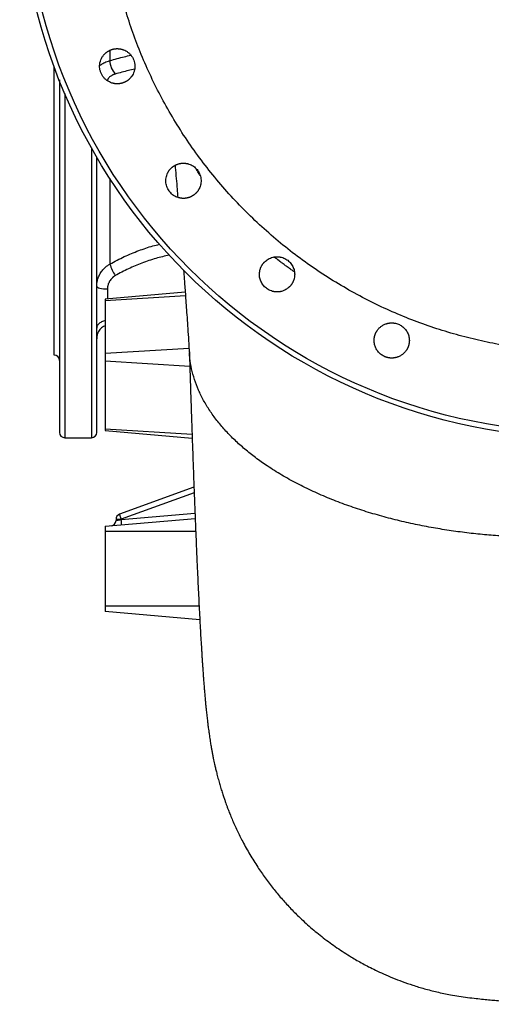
# Model space of a CAD drawing. Header units: inches. Extents: x -21 to 102, y -42 to 31.
# Tile 1 of 15: x -21 to -3, y -42 to -5. Entities that reach past the tile are written whole.
import ezdxf

# ---------------------------------------------------------------- set-up
doc = ezdxf.new("R2010")
doc.units = ezdxf.units.IN
doc.header["$MEASUREMENT"] = 0

msp = doc.modelspace()

# ---------------------------------------------------------------- linework, layer by layer
at = {"color": 8, "linetype": 'Continuous', "lineweight": 25}
for p, q in [((-17.549, -6.572), (-17.549, -6.949)), ((-19.213, -8.161), (-19.213, -20.866)), ((-18.228, -10.171), (-18.228, -20.866)), ((-17.549, -11.303), (-17.549, -14.459)), ((-17.638, -15.375), (-17.638, -15.748)), ((-14.761, -15.63), (-17.717, -15.812)), ((-14.628, -17.57), (-17.717, -17.761)), ((-14.603, -18.232), (-17.717, -18.04)), ((-14.519, -20.743), (-17.717, -20.545)), ((-14.441, -22.899), (-17.129, -23.878)), ((-17.129, -23.885), (-14.412, -23.647)), ((-14.384, -24.331), (-17.717, -24.331)), ((-14.259, -27.087), (-17.717, -27.087))]:
    msp.add_line(p, q, dxfattribs=at)
at = {"color": 7, "linetype": 'Continuous', "lineweight": 25}
for p, q in [((-19.606, -17.815), (-19.606, -7.164)), ((-14.771, -15.497), (-17.717, -15.755)), ((-17.717, -15.755), (-17.717, -20.603)), ((-17.717, -20.603), (-14.514, -20.883)), ((-19.213, -20.866), (-18.228, -20.866)), ((-14.449, -22.694), (-17.193, -23.693)), ((-17.717, -24.134), (-14.404, -23.844)), ((-17.323, -23.878), (-17.323, -23.919)), ((-17.323, -23.878), (-17.129, -23.878)), ((-17.129, -23.885), (-17.129, -23.878)), ((-17.717, -24.134), (-17.717, -27.283)), ((-14.233, -27.588), (-17.717, -27.283))]:
    msp.add_line(p, q, dxfattribs=at)
at = {"color": 8, "linetype": 'Continuous', "lineweight": 25, "flags": 128}
msp.add_lwpolyline([(-18.026, -15.29), (-18.024, -15.292), (-18.002, -15.312), (-17.965, -15.329), (-17.916, -15.345), (-17.857, -15.357), (-17.788, -15.367), (-17.715, -15.373), (-17.638, -15.375)], dxfattribs=at)
at = {"color": 7, "linetype": 'Continuous', "lineweight": 25}
for radius in [20.874, 20.681]:
    msp.add_circle((0, 0), radius, dxfattribs=at)
for centre, radius, start, end in [((-16.817, -6.941), 0.732, 180.6022, 223.4514), ((-16.081, -14.024), 1.531, 196.4808, 214.1216), ((-19.606, -18.012), 0.197, 0, 90), ((-19.213, -20.669), 0.197, 180, 270), ((-18.228, -20.669), 0.197, 270, 0), ((-17.52, -23.919), 0.197, 275, 0), ((-17.126, -23.878), 0.197, 110, 180), ((-19.942, -24.18), 2.828, 2.0105, 5.9944)]:
    msp.add_arc(centre, radius, start, end, dxfattribs=at)
for points, knots in [([(0, -17.717), (-0.028, -17.716), (-0.084, -17.716), (-0.168, -17.716), (-0.252, -17.715), (-0.336, -17.713), (-0.42, -17.712), (-0.503, -17.709), (-0.587, -17.707), (-0.671, -17.704), (-0.755, -17.701), (-0.839, -17.697), (-0.922, -17.693), (-1.006, -17.688), (-1.09, -17.683), (-1.174, -17.678), (-1.257, -17.672), (-1.341, -17.666), (-1.425, -17.659), (-1.508, -17.652), (-1.701, -17.635), (-2.002, -17.605), (-2.411, -17.553), (-2.818, -17.493), (-3.367, -17.398), (-4.056, -17.253), (-4.884, -17.037), (-5.707, -16.78), (-6.53, -16.477), (-7.342, -16.132), (-8.145, -15.742), (-8.931, -15.309), (-9.702, -14.833), (-10.449, -14.317), (-11.173, -13.759), (-11.868, -13.164), (-12.533, -12.533), (-13.164, -11.868), (-13.759, -11.173), (-14.317, -10.449), (-14.833, -9.702), (-15.309, -8.931), (-15.742, -8.145), (-16.132, -7.342), (-16.477, -6.53), (-16.78, -5.707), (-17.037, -4.884), (-17.253, -4.056), (-17.426, -3.233), (-17.558, -2.411), (-17.68, -1.338), (-17.74, 0), (-17.68, 1.338), (-17.558, 2.411), (-17.426, 3.233), (-17.253, 4.055), (-17.037, 4.884), (-16.78, 5.707), (-16.477, 6.53), (-16.132, 7.342), (-15.742, 8.145), (-15.309, 8.931), (-14.833, 9.702), (-14.317, 10.449), (-13.759, 11.173), (-13.164, 11.868), (-12.533, 12.533), (-11.868, 13.164), (-11.173, 13.759), (-10.449, 14.317), (-9.702, 14.833), (-8.931, 15.309), (-8.145, 15.742), (-7.342, 16.132), (-6.53, 16.477), (-5.707, 16.78), (-4.884, 17.037), (-4.056, 17.253), (-3.367, 17.398), (-2.818, 17.493), (-2.411, 17.553), (-2.002, 17.605), (-1.676, 17.638), (-1.433, 17.659), (-1.274, 17.671), (-1.115, 17.682), (-0.956, 17.691), (-0.797, 17.699), (-0.638, 17.705), (-0.478, 17.71), (-0.319, 17.714), (-0.159, 17.716), (-0.053, 17.716), (0, 17.717)], [0, 0, 0, 0, 0.001508, 0.003016, 0.004524, 0.006032, 0.007539, 0.009047, 0.010554, 0.012061, 0.013568, 0.015075, 0.016582, 0.018089, 0.019596, 0.021104, 0.022611, 0.024119, 0.025627, 0.027135, 0.028643, 0.036047, 0.043447, 0.050847, 0.058251, 0.073493, 0.088736, 0.104366, 0.119996, 0.13595, 0.151904, 0.16811, 0.184316, 0.200694, 0.217073, 0.233539, 0.250006, 0.266472, 0.282938, 0.299317, 0.315696, 0.331901, 0.348108, 0.364061, 0.380016, 0.395645, 0.411276, 0.426518, 0.441761, 0.456563, 0.471366, 0.5, 0.528634, 0.543436, 0.558239, 0.573481, 0.588724, 0.604354, 0.619984, 0.635938, 0.651892, 0.668098, 0.684304, 0.700683, 0.717062, 0.733528, 0.749994, 0.76646, 0.782927, 0.799305, 0.815684, 0.83189, 0.848096, 0.86405, 0.880004, 0.895634, 0.911264, 0.926506, 0.941749, 0.949153, 0.956553, 0.963953, 0.971357, 0.974222, 0.977087, 0.979951, 0.982815, 0.985678, 0.988542, 0.991405, 0.994269, 0.997134, 1, 1, 1, 1]), ([(-17.602, -6.594), (-17.597, -6.591), (-17.588, -6.586), (-17.574, -6.579), (-17.56, -6.571), (-17.545, -6.565), (-17.531, -6.558), (-17.516, -6.552), (-17.502, -6.547), (-17.487, -6.541), (-17.471, -6.537), (-17.452, -6.531), (-17.427, -6.524), (-17.397, -6.518), (-17.368, -6.513), (-17.338, -6.509), (-17.307, -6.507), (-17.287, -6.507), (-17.277, -6.507)], [0, 0, 0, 0, 0.046994, 0.093845, 0.140581, 0.18723, 0.233821, 0.280381, 0.326939, 0.373523, 0.420159, 0.466876, 0.55633, 0.645285, 0.733935, 0.822475, 0.9111, 1, 1, 1, 1]), ([(-17.277, -6.507), (-17.272, -6.507), (-17.261, -6.507), (-17.246, -6.508), (-17.23, -6.509), (-17.214, -6.51), (-17.198, -6.512), (-17.183, -6.514), (-17.167, -6.516), (-17.152, -6.519), (-17.137, -6.522), (-17.122, -6.526), (-17.106, -6.53), (-17.091, -6.534), (-17.076, -6.539), (-17.061, -6.544), (-17.02, -6.559), (-16.955, -6.589), (-16.871, -6.646), (-16.796, -6.716), (-16.732, -6.798), (-16.683, -6.888), (-16.648, -6.984), (-16.629, -7.086), (-16.626, -7.192), (-16.64, -7.3), (-16.672, -7.4), (-16.716, -7.489), (-16.758, -7.548), (-16.791, -7.587), (-16.811, -7.609), (-16.832, -7.63), (-16.854, -7.65), (-16.877, -7.669), (-16.902, -7.687), (-16.926, -7.704), (-16.944, -7.714), (-16.952, -7.719)], [0, 0, 0, 0, 0.0093713, 0.0187017, 0.0279967, 0.0372617, 0.0465023, 0.0557241, 0.0649325, 0.0741332, 0.0833319, 0.0925339, 0.101745, 0.1109706, 0.1202163, 0.1294876, 0.1387897, 0.1974215, 0.2559759, 0.3171189, 0.3782493, 0.4378443, 0.4974457, 0.5586105, 0.6197948, 0.6846529, 0.7496073, 0.8042463, 0.8590514, 0.8767121, 0.8942855, 0.9118088, 0.9293197, 0.9468562, 0.9644564, 0.9821584, 1, 1, 1, 1]), ([(-17.277, -7.806), (-17.283, -7.806), (-17.294, -7.806), (-17.31, -7.805), (-17.327, -7.804), (-17.343, -7.803), (-17.359, -7.801), (-17.376, -7.799), (-17.392, -7.796), (-17.408, -7.793), (-17.424, -7.789), (-17.44, -7.785), (-17.456, -7.781), (-17.5, -7.768), (-17.569, -7.74), (-17.659, -7.686), (-17.741, -7.616), (-17.81, -7.533), (-17.865, -7.44), (-17.903, -7.342), (-17.925, -7.239), (-17.929, -7.133), (-17.917, -7.026), (-17.887, -6.924), (-17.843, -6.832), (-17.8, -6.769), (-17.766, -6.728), (-17.745, -6.705), (-17.723, -6.684), (-17.701, -6.664), (-17.678, -6.644), (-17.653, -6.626), (-17.628, -6.609), (-17.611, -6.599), (-17.602, -6.594)], [0, 0, 0, 0, 0.00974, 0.019453, 0.029147, 0.038828, 0.048501, 0.058173, 0.06785, 0.077538, 0.087244, 0.096974, 0.106733, 0.116529, 0.177093, 0.23775, 0.301755, 0.365786, 0.428173, 0.490565, 0.551676, 0.612791, 0.676841, 0.740847, 0.799033, 0.857095, 0.875177, 0.893118, 0.910957, 0.928733, 0.946487, 0.964256, 0.982081, 1, 1, 1, 1]), ([(-17.348, -7.445), (-17.353, -7.446), (-17.361, -7.449), (-17.374, -7.453), (-17.387, -7.457), (-17.399, -7.462), (-17.411, -7.466), (-17.423, -7.471), (-17.435, -7.476), (-17.446, -7.481), (-17.457, -7.486), (-17.483, -7.499), (-17.52, -7.52), (-17.562, -7.552), (-17.595, -7.587), (-17.615, -7.616), (-17.625, -7.638), (-17.631, -7.653), (-17.635, -7.668), (-17.637, -7.684), (-17.638, -7.694), (-17.638, -7.699)], [0, 0, 0, 0, 0.025045, 0.050024, 0.074956, 0.099856, 0.124741, 0.149629, 0.174535, 0.199477, 0.224472, 0.249535, 0.374637, 0.499827, 0.624926, 0.750108, 0.800209, 0.850114, 0.899957, 0.949875, 1, 1, 1, 1]), ([(-19.409, -7.663), (-19.409, -7.918), (-19.409, -8.48), (-19.409, -9.327), (-19.409, -10.205), (-19.409, -11.058), (-19.409, -11.887), (-19.409, -12.687), (-19.409, -13.458), (-19.409, -14.198), (-19.409, -14.905), (-19.409, -15.578), (-19.409, -16.214), (-19.409, -16.813), (-19.409, -17.373), (-19.409, -17.893), (-19.409, -18.371), (-19.409, -18.806), (-19.409, -19.198), (-19.409, -19.546), (-19.409, -19.848), (-19.409, -20.104), (-19.409, -20.313), (-19.409, -20.476), (-19.409, -20.576), (-19.409, -20.633), (-19.409, -20.661), (-19.409, -20.669), (-19.409, -20.669), (-19.409, -20.669)], [0, 0, 0, 0, 0.033541, 0.07399, 0.11444, 0.154889, 0.195338, 0.235787, 0.276236, 0.316685, 0.357134, 0.397583, 0.438033, 0.478482, 0.518931, 0.55938, 0.599829, 0.640278, 0.680727, 0.721177, 0.761626, 0.802075, 0.842524, 0.882973, 0.923422, 0.948793, 0.974165, 0.996491, 1, 1, 1, 1]), ([(-16.952, -7.719), (-16.957, -7.722), (-16.967, -7.727), (-16.982, -7.735), (-16.996, -7.742), (-17.011, -7.749), (-17.026, -7.756), (-17.042, -7.762), (-17.057, -7.768), (-17.073, -7.773), (-17.088, -7.778), (-17.104, -7.783), (-17.12, -7.787), (-17.137, -7.791), (-17.158, -7.795), (-17.184, -7.8), (-17.215, -7.803), (-17.246, -7.806), (-17.267, -7.806), (-17.277, -7.806)], [0, 0, 0, 0, 0.048724, 0.097319, 0.145816, 0.194246, 0.24264, 0.291031, 0.339449, 0.387928, 0.436498, 0.485192, 0.534042, 0.58308, 0.632337, 0.724141, 0.815877, 0.907759, 1, 1, 1, 1]), ([(-18.031, -20.664), (-18.031, -20.665), (-18.031, -20.671), (-18.031, -20.632), (-18.031, -20.555), (-18.031, -20.456), (-18.031, -20.356), (-18.031, -20.236), (-18.031, -20.097), (-18.031, -19.939), (-18.031, -19.763), (-18.031, -19.568), (-18.031, -19.331), (-18.031, -19.139), (-18.031, -19.008), (-18.031, -18.975), (-18.031, -18.942), (-18.031, -18.913), (-18.031, -18.889), (-18.031, -18.868), (-18.031, -18.843), (-18.031, -18.807), (-18.031, -18.758), (-18.031, -18.696), (-18.031, -18.629), (-18.031, -18.564), (-18.031, -18.507), (-18.031, -18.46), (-18.031, -18.421), (-18.031, -18.385), (-18.031, -18.345), (-18.031, -18.301), (-18.031, -18.181), (-18.031, -17.982), (-18.031, -17.706), (-18.031, -17.479), (-18.031, -17.344), (-18.031, -17.293), (-18.031, -17.277), (-18.031, -17.261), (-18.031, -17.245), (-18.031, -17.229), (-18.031, -17.218), (-18.031, -17.209), (-18.031, -17.194), (-18.031, -17.164), (-18.031, -17.114), (-18.031, -17.046), (-18.031, -16.958), (-18.031, -16.849), (-18.031, -16.72), (-18.031, -16.562), (-18.031, -16.372), (-18.031, -16.147), (-18.031, -15.889), (-18.031, -15.612), (-18.031, -15.316), (-18.031, -15.016), (-18.031, -14.797), (-18.031, -14.672), (-18.031, -14.636), (-18.031, -14.6), (-18.031, -14.564), (-18.031, -14.528), (-18.031, -14.491), (-18.031, -14.24), (-18.031, -13.764), (-18.031, -13.041), (-18.031, -12.29), (-18.031, -11.512), (-18.031, -10.915), (-18.031, -10.571), (-18.031, -10.503)], [0, 0, 0, 0, 0.015502, 0.062717, 0.109931, 0.139442, 0.168953, 0.198464, 0.227975, 0.257486, 0.286997, 0.316508, 0.346019, 0.385218, 0.389069, 0.392919, 0.396769, 0.400619, 0.402914, 0.405083, 0.407941, 0.411489, 0.417292, 0.424321, 0.432187, 0.439062, 0.445016, 0.450049, 0.453949, 0.45703, 0.461213, 0.465885, 0.470556, 0.497097, 0.523639, 0.546995, 0.557272, 0.558618, 0.559964, 0.56131, 0.562655, 0.564001, 0.565347, 0.565465, 0.566398, 0.568994, 0.573134, 0.578818, 0.586047, 0.59482, 0.605138, 0.617, 0.632119, 0.649175, 0.668168, 0.689099, 0.709121, 0.730642, 0.750823, 0.75316, 0.755513, 0.75788, 0.760261, 0.762657, 0.765068, 0.767494, 0.811788, 0.856082, 0.900376, 0.94467, 0.988964, 1, 1, 1, 1]), ([(-15.296, -10.925), (-15.292, -10.921), (-15.284, -10.914), (-15.272, -10.903), (-15.26, -10.892), (-15.248, -10.882), (-15.236, -10.872), (-15.223, -10.862), (-15.21, -10.853), (-15.197, -10.844), (-15.184, -10.835), (-15.17, -10.827), (-15.156, -10.819), (-15.143, -10.811), (-15.128, -10.804), (-15.114, -10.797), (-15.1, -10.79), (-15.08, -10.782), (-15.055, -10.772), (-15.024, -10.762), (-14.994, -10.754), (-14.963, -10.747), (-14.932, -10.741), (-14.9, -10.738), (-14.868, -10.735), (-14.847, -10.735), (-14.836, -10.735)], [0, 0, 0, 0, 0.031793, 0.063427, 0.094921, 0.126293, 0.157562, 0.188748, 0.219871, 0.250948, 0.281999, 0.313045, 0.344102, 0.375192, 0.406331, 0.43754, 0.468837, 0.500239, 0.563524, 0.62627, 0.688629, 0.750755, 0.812801, 0.874923, 0.937273, 1, 1, 1, 1]), ([(-15.145, -10.816), (-15.142, -10.842), (-15.129, -10.998), (-15.103, -11.293), (-15.072, -11.661), (-15.052, -11.896), (-15.044, -11.999)], [0, 0, 0, 0, 0.067697, 0.410322, 0.742272, 1, 1, 1, 1]), ([(-14.836, -10.735), (-14.831, -10.735), (-14.819, -10.735), (-14.803, -10.736), (-14.786, -10.737), (-14.769, -10.738), (-14.752, -10.74), (-14.736, -10.742), (-14.719, -10.745), (-14.703, -10.748), (-14.687, -10.752), (-14.67, -10.756), (-14.654, -10.761), (-14.614, -10.773), (-14.551, -10.798), (-14.47, -10.845), (-14.397, -10.903), (-14.333, -10.971), (-14.279, -11.047), (-14.236, -11.13), (-14.206, -11.219), (-14.188, -11.313), (-14.185, -11.411), (-14.196, -11.506), (-14.219, -11.592), (-14.244, -11.654), (-14.267, -11.697), (-14.282, -11.723), (-14.298, -11.749), (-14.316, -11.774), (-14.335, -11.798), (-14.355, -11.821), (-14.37, -11.836), (-14.377, -11.844)], [0, 0, 0, 0, 0.011069, 0.022097, 0.03309, 0.044057, 0.055004, 0.065941, 0.076874, 0.087811, 0.098759, 0.109728, 0.120723, 0.131753, 0.192557, 0.253338, 0.31418, 0.37503, 0.435728, 0.496439, 0.557579, 0.618754, 0.684077, 0.74952, 0.804371, 0.859393, 0.879501, 0.899526, 0.919514, 0.93951, 0.959559, 0.979707, 1, 1, 1, 1]), ([(-14.836, -12.034), (-14.842, -12.034), (-14.853, -12.034), (-14.869, -12.033), (-14.886, -12.032), (-14.902, -12.031), (-14.918, -12.029), (-14.935, -12.027), (-14.951, -12.024), (-14.967, -12.021), (-14.983, -12.017), (-14.999, -12.013), (-15.015, -12.009), (-15.055, -11.997), (-15.118, -11.972), (-15.199, -11.926), (-15.273, -11.868), (-15.339, -11.8), (-15.394, -11.722), (-15.436, -11.639), (-15.466, -11.552), (-15.484, -11.46), (-15.488, -11.366), (-15.478, -11.273), (-15.456, -11.184), (-15.43, -11.119), (-15.407, -11.074), (-15.392, -11.047), (-15.375, -11.02), (-15.357, -10.995), (-15.338, -10.971), (-15.317, -10.947), (-15.303, -10.932), (-15.296, -10.925)], [0, 0, 0, 0, 0.010799, 0.021567, 0.032312, 0.043039, 0.053756, 0.064469, 0.075186, 0.085911, 0.096653, 0.107418, 0.118213, 0.129043, 0.189418, 0.249825, 0.311682, 0.37355, 0.435279, 0.497017, 0.556455, 0.615889, 0.678527, 0.741105, 0.799456, 0.857678, 0.87821, 0.898597, 0.918885, 0.939123, 0.959357, 0.979634, 1, 1, 1, 1]), ([(-14.213, -11.204), (-14.216, -11.2), (-14.247, -11.152), (-14.298, -11.063), (-14.347, -10.979), (-14.369, -10.94)], [0, 0, 0, 0, 0.04684, 0.558239, 1, 1, 1, 1]), ([(-14.377, -11.844), (-14.381, -11.847), (-14.388, -11.855), (-14.4, -11.866), (-14.412, -11.876), (-14.424, -11.887), (-14.437, -11.897), (-14.449, -11.906), (-14.462, -11.915), (-14.475, -11.924), (-14.488, -11.933), (-14.502, -11.941), (-14.516, -11.949), (-14.53, -11.957), (-14.544, -11.964), (-14.558, -11.971), (-14.573, -11.978), (-14.593, -11.987), (-14.618, -11.996), (-14.648, -12.006), (-14.678, -12.015), (-14.709, -12.022), (-14.741, -12.027), (-14.772, -12.031), (-14.804, -12.033), (-14.826, -12.034), (-14.836, -12.034)], [0, 0, 0, 0, 0.0313968, 0.0626886, 0.0938937, 0.1250303, 0.1561173, 0.1871733, 0.2182174, 0.2492688, 0.2803464, 0.3114697, 0.3426577, 0.3739298, 0.4053051, 0.4368026, 0.4684412, 0.5002397, 0.5629778, 0.6253402, 0.6874745, 0.7495307, 0.8116603, 0.8740149, 0.9367452, 1, 1, 1, 1]), ([(-11.384, -15.486), (-11.39, -15.486), (-11.4, -15.486), (-11.415, -15.485), (-11.431, -15.484), (-11.446, -15.483), (-11.462, -15.481), (-11.477, -15.479), (-11.492, -15.477), (-11.508, -15.474), (-11.523, -15.471), (-11.538, -15.468), (-11.575, -15.458), (-11.634, -15.438), (-11.71, -15.4), (-11.781, -15.353), (-11.844, -15.298), (-11.9, -15.235), (-11.946, -15.166), (-11.982, -15.094), (-12.01, -15.018), (-12.028, -14.938), (-12.035, -14.856), (-12.033, -14.774), (-12.022, -14.709), (-12.01, -14.662), (-12.001, -14.63), (-11.99, -14.6), (-11.977, -14.57), (-11.963, -14.54), (-11.952, -14.521), (-11.947, -14.512)], [0, 0, 0, 0, 0.011457, 0.022888, 0.034298, 0.045694, 0.057083, 0.068469, 0.07986, 0.091261, 0.102679, 0.114119, 0.125588, 0.187934, 0.250296, 0.312249, 0.374214, 0.435775, 0.497345, 0.555399, 0.613442, 0.674979, 0.736449, 0.796088, 0.8556, 0.879856, 0.903954, 0.927956, 0.951923, 0.975918, 1, 1, 1, 1]), ([(-11.947, -14.512), (-11.944, -14.507), (-11.939, -14.498), (-11.93, -14.484), (-11.921, -14.471), (-11.912, -14.458), (-11.903, -14.445), (-11.893, -14.432), (-11.883, -14.42), (-11.872, -14.408), (-11.862, -14.396), (-11.851, -14.384), (-11.824, -14.357), (-11.779, -14.319), (-11.709, -14.271), (-11.629, -14.232), (-11.56, -14.21), (-11.51, -14.199), (-11.479, -14.193), (-11.447, -14.19), (-11.416, -14.187), (-11.395, -14.187), (-11.384, -14.187)], [0, 0, 0, 0, 0.023735, 0.047388, 0.070972, 0.094502, 0.117993, 0.141459, 0.164914, 0.188373, 0.211851, 0.23536, 0.258915, 0.377704, 0.496102, 0.632361, 0.768185, 0.81472, 0.861055, 0.907304, 0.953581, 1, 1, 1, 1]), ([(-10.742, -14.746), (-10.772, -14.726), (-10.841, -14.678), (-10.95, -14.602), (-11.069, -14.517), (-11.188, -14.43), (-11.33, -14.325), (-11.428, -14.247), (-11.487, -14.199)], [0, 0, 0, 0, 0.115831, 0.270017, 0.427121, 0.58714, 0.750075, 1, 1, 1, 1]), ([(-11.384, -14.187), (-11.379, -14.187), (-11.369, -14.187), (-11.353, -14.187), (-11.338, -14.188), (-11.322, -14.19), (-11.307, -14.191), (-11.292, -14.193), (-11.277, -14.196), (-11.261, -14.198), (-11.246, -14.201), (-11.231, -14.205), (-11.194, -14.214), (-11.136, -14.234), (-11.06, -14.272), (-10.99, -14.318), (-10.926, -14.373), (-10.871, -14.436), (-10.824, -14.505), (-10.786, -14.579), (-10.757, -14.659), (-10.739, -14.744), (-10.733, -14.829), (-10.737, -14.909), (-10.748, -14.97), (-10.759, -15.015), (-10.769, -15.045), (-10.78, -15.075), (-10.792, -15.104), (-10.806, -15.133), (-10.817, -15.152), (-10.822, -15.161)], [0, 0, 0, 0, 0.011424, 0.022816, 0.034182, 0.04553, 0.056866, 0.068197, 0.07953, 0.090873, 0.102232, 0.113613, 0.125025, 0.187081, 0.24914, 0.310782, 0.372435, 0.433664, 0.494911, 0.555811, 0.616762, 0.682378, 0.748129, 0.803545, 0.859132, 0.88261, 0.906011, 0.929394, 0.952815, 0.976331, 1, 1, 1, 1]), ([(-17.348, -14.883), (-17.353, -14.886), (-17.361, -14.891), (-17.374, -14.899), (-17.387, -14.907), (-17.399, -14.916), (-17.411, -14.925), (-17.423, -14.934), (-17.435, -14.943), (-17.446, -14.953), (-17.457, -14.963), (-17.483, -14.988), (-17.52, -15.029), (-17.562, -15.091), (-17.595, -15.158), (-17.615, -15.214), (-17.625, -15.257), (-17.631, -15.286), (-17.635, -15.315), (-17.637, -15.345), (-17.638, -15.365), (-17.638, -15.375)], [0, 0, 0, 0, 0.0250445, 0.0500243, 0.0749558, 0.0998559, 0.1247413, 0.1496288, 0.1745352, 0.1994773, 0.2244718, 0.2495353, 0.3746374, 0.4998265, 0.6249262, 0.7501081, 0.8002085, 0.8501136, 0.8999575, 0.9498749, 1, 1, 1, 1]), ([(-14.831, -14.68), (-14.83, -14.689), (-14.824, -14.764), (-14.813, -14.917), (-14.796, -15.151), (-14.776, -15.421), (-14.754, -15.726), (-14.73, -16.067), (-14.704, -16.442), (-14.676, -16.851), (-14.647, -17.291), (-14.627, -17.591), (-14.617, -17.747)], [0, 0, 0, 0, 0.008626, 0.072272, 0.147296, 0.233925, 0.332308, 0.442525, 0.564581, 0.698365, 0.843635, 1, 1, 1, 1]), ([(-10.822, -15.161), (-10.825, -15.166), (-10.83, -15.175), (-10.839, -15.189), (-10.848, -15.203), (-10.857, -15.216), (-10.867, -15.23), (-10.877, -15.243), (-10.888, -15.255), (-10.898, -15.268), (-10.909, -15.28), (-10.921, -15.292), (-10.933, -15.303), (-10.945, -15.315), (-10.969, -15.336), (-11.006, -15.365), (-11.066, -15.404), (-11.139, -15.44), (-11.207, -15.462), (-11.257, -15.474), (-11.289, -15.479), (-11.32, -15.483), (-11.352, -15.485), (-11.374, -15.486), (-11.384, -15.486)], [0, 0, 0, 0, 0.024272, 0.048481, 0.072641, 0.096768, 0.120878, 0.144985, 0.169107, 0.193257, 0.217454, 0.241711, 0.266046, 0.290473, 0.315009, 0.406954, 0.499206, 0.632005, 0.765217, 0.81223, 0.859106, 0.905953, 0.952881, 1, 1, 1, 1]), ([(-17.717, -16.552), (-17.739, -16.556), (-17.789, -16.565), (-17.858, -16.591), (-17.92, -16.627), (-17.97, -16.672), (-18.002, -16.715), (-18.02, -16.754), (-18.03, -16.788), (-18.031, -16.812), (-18.031, -16.824)], [0, 0, 0, 0, 0.106576, 0.236845, 0.379722, 0.532716, 0.690985, 0.791694, 0.887798, 1, 1, 1, 1]), ([(-7.784, -17.109), (-7.783, -17.104), (-7.78, -17.093), (-7.775, -17.078), (-7.77, -17.062), (-7.764, -17.047), (-7.758, -17.032), (-7.752, -17.017), (-7.745, -17.002), (-7.738, -16.988), (-7.731, -16.973), (-7.723, -16.959), (-7.715, -16.945), (-7.706, -16.932), (-7.682, -16.893), (-7.635, -16.833), (-7.554, -16.76), (-7.46, -16.699), (-7.38, -16.666), (-7.325, -16.65), (-7.297, -16.643), (-7.269, -16.637), (-7.241, -16.633), (-7.213, -16.63), (-7.185, -16.628), (-7.166, -16.628), (-7.156, -16.628)], [0, 0, 0, 0, 0.019302, 0.038522, 0.057673, 0.076767, 0.095814, 0.114829, 0.133822, 0.152805, 0.171791, 0.190791, 0.209818, 0.228883, 0.247997, 0.372162, 0.49578, 0.631268, 0.766363, 0.799934, 0.833327, 0.86661, 0.899849, 0.933115, 0.966476, 1, 1, 1, 1]), ([(-7.156, -16.628), (-7.151, -16.628), (-7.14, -16.628), (-7.124, -16.628), (-7.108, -16.629), (-7.092, -16.631), (-7.076, -16.633), (-7.06, -16.635), (-7.044, -16.637), (-7.028, -16.64), (-6.994, -16.648), (-6.942, -16.663), (-6.874, -16.691), (-6.809, -16.727), (-6.749, -16.77), (-6.693, -16.82), (-6.644, -16.875), (-6.602, -16.936), (-6.567, -17.001), (-6.538, -17.072), (-6.519, -17.144), (-6.509, -17.214), (-6.506, -17.267), (-6.507, -17.308), (-6.509, -17.336), (-6.512, -17.363), (-6.517, -17.391), (-6.522, -17.418), (-6.527, -17.436), (-6.529, -17.445)], [0, 0, 0, 0, 0.013602, 0.027172, 0.040718, 0.054251, 0.067779, 0.081311, 0.094858, 0.108427, 0.122029, 0.183573, 0.24513, 0.307239, 0.369365, 0.432034, 0.494737, 0.55559, 0.616512, 0.682046, 0.747731, 0.803526, 0.859493, 0.882898, 0.90625, 0.929593, 0.95297, 0.976424, 1, 1, 1, 1]), ([(-17.717, -16.74), (-17.739, -16.747), (-17.789, -16.762), (-17.858, -16.808), (-17.92, -16.87), (-17.97, -16.947), (-18.002, -17.023), (-18.02, -17.09), (-18.03, -17.149), (-18.031, -17.19), (-18.031, -17.211)], [0, 0, 0, 0, 0.106576, 0.236845, 0.379722, 0.532716, 0.690985, 0.791694, 0.887798, 1, 1, 1, 1]), ([(-7.156, -17.927), (-7.162, -17.927), (-7.173, -17.927), (-7.189, -17.926), (-7.206, -17.925), (-7.222, -17.924), (-7.238, -17.922), (-7.254, -17.92), (-7.27, -17.917), (-7.286, -17.914), (-7.302, -17.911), (-7.318, -17.907), (-7.334, -17.903), (-7.349, -17.898), (-7.365, -17.893), (-7.38, -17.887), (-7.395, -17.882), (-7.411, -17.875), (-7.426, -17.869), (-7.458, -17.853), (-7.506, -17.826), (-7.567, -17.783), (-7.622, -17.733), (-7.685, -17.66), (-7.747, -17.559), (-7.786, -17.448), (-7.803, -17.355), (-7.806, -17.297), (-7.806, -17.253), (-7.804, -17.224), (-7.801, -17.195), (-7.797, -17.166), (-7.791, -17.137), (-7.786, -17.119), (-7.784, -17.109)], [0, 0, 0, 0, 0.013906, 0.027748, 0.041535, 0.055274, 0.068974, 0.082641, 0.096285, 0.109913, 0.123533, 0.137153, 0.150782, 0.164426, 0.178095, 0.191796, 0.205537, 0.219326, 0.233171, 0.247079, 0.309475, 0.371886, 0.434738, 0.497594, 0.6142, 0.730594, 0.791815, 0.852912, 0.877588, 0.902134, 0.926598, 0.951031, 0.975482, 1, 1, 1, 1]), ([(-14.621, -17.686), (-14.617, -17.796), (-14.609, -18.046), (-14.597, -18.422), (-14.585, -18.802), (-14.573, -19.151), (-14.562, -19.483), (-14.552, -19.796), (-14.542, -20.092), (-14.532, -20.366), (-14.522, -20.671), (-14.509, -21.02), (-14.496, -21.41), (-14.481, -21.806), (-14.467, -22.201), (-14.454, -22.55), (-14.443, -22.844), (-14.434, -23.081), (-14.425, -23.3), (-14.418, -23.5), (-14.41, -23.683), (-14.404, -23.853), (-14.396, -24.032), (-14.388, -24.237), (-14.378, -24.477), (-14.367, -24.745), (-14.355, -25.028), (-14.34, -25.385), (-14.321, -25.795), (-14.3, -26.251), (-14.28, -26.686), (-14.259, -27.105), (-14.238, -27.508), (-14.217, -27.889), (-14.197, -28.247), (-14.18, -28.523), (-14.167, -28.735), (-14.157, -28.888), (-14.148, -29.037), (-14.138, -29.19), (-14.127, -29.356), (-14.114, -29.535), (-14.102, -29.696), (-14.092, -29.83), (-14.085, -29.93), (-14.077, -30.019), (-14.071, -30.101), (-14.064, -30.183), (-14.057, -30.271), (-14.048, -30.369), (-14.04, -30.468), (-14.031, -30.559), (-14.024, -30.639), (-14.017, -30.713), (-14.01, -30.783), (-14.002, -30.856), (-13.994, -30.937), (-13.984, -31.032), (-13.973, -31.136), (-13.961, -31.237), (-13.951, -31.326), (-13.941, -31.406), (-13.931, -31.488), (-13.919, -31.579), (-13.905, -31.684), (-13.889, -31.797), (-13.872, -31.914), (-13.856, -32.021), (-13.84, -32.118), (-13.826, -32.208), (-13.808, -32.309), (-13.787, -32.428), (-13.762, -32.559), (-13.737, -32.687), (-13.712, -32.805), (-13.687, -32.919), (-13.657, -33.051), (-13.621, -33.205), (-13.575, -33.382), (-13.524, -33.572), (-13.469, -33.763), (-13.414, -33.94), (-13.363, -34.099), (-13.317, -34.232), (-13.277, -34.346), (-13.238, -34.455), (-13.189, -34.584), (-13.125, -34.749), (-13.044, -34.945), (-12.954, -35.152), (-12.859, -35.36), (-12.758, -35.566), (-12.606, -35.864), (-12.392, -36.249), (-12.112, -36.698), (-11.824, -37.114), (-11.533, -37.498), (-11.229, -37.863), (-10.913, -38.211), (-10.558, -38.569), (-10.149, -38.944), (-9.679, -39.329), (-9.176, -39.696), (-8.757, -39.967), (-8.437, -40.156), (-8.225, -40.275), (-7.998, -40.396), (-7.742, -40.524), (-7.448, -40.661), (-7.12, -40.802), (-6.759, -40.942), (-6.368, -41.078), (-5.941, -41.207), (-5.479, -41.326), (-5.054, -41.415), (-4.676, -41.48), (-4.36, -41.524), (-4.057, -41.558), (-3.78, -41.588), (-3.528, -41.613), (-3.195, -41.644), (-2.776, -41.679), (-2.313, -41.711), (-1.901, -41.734), (-1.528, -41.752), (-1.14, -41.766), (-0.834, -41.774), (-0.657, -41.776), (-0.616, -41.777)], [0, 0, 0, 0, 0.009182, 0.020799, 0.031586, 0.041544, 0.050672, 0.060367, 0.068909, 0.076723, 0.084674, 0.096314, 0.108287, 0.120592, 0.133231, 0.145831, 0.154212, 0.162045, 0.16933, 0.176067, 0.182256, 0.187895, 0.193529, 0.200809, 0.209243, 0.218834, 0.229454, 0.240027, 0.258417, 0.275946, 0.293374, 0.310907, 0.328353, 0.345474, 0.362047, 0.377927, 0.385649, 0.393187, 0.400537, 0.408126, 0.416603, 0.425975, 0.436198, 0.442236, 0.447731, 0.452684, 0.457093, 0.461385, 0.466302, 0.471934, 0.477875, 0.483083, 0.487712, 0.491718, 0.495757, 0.499865, 0.504312, 0.509671, 0.515965, 0.521961, 0.527057, 0.531239, 0.535463, 0.540357, 0.545862, 0.552273, 0.558197, 0.563545, 0.568198, 0.572162, 0.576341, 0.581451, 0.58723, 0.592579, 0.596749, 0.600626, 0.60492, 0.609781, 0.615223, 0.621254, 0.626899, 0.632376, 0.637035, 0.640878, 0.643913, 0.64651, 0.649488, 0.654009, 0.659218, 0.664589, 0.669926, 0.675237, 0.680526, 0.692938, 0.705204, 0.716142, 0.72691, 0.737545, 0.748086, 0.758606, 0.771974, 0.785616, 0.799529, 0.813718, 0.819087, 0.824493, 0.830049, 0.836419, 0.843703, 0.851883, 0.860393, 0.869657, 0.879651, 0.890347, 0.901718, 0.908778, 0.91606, 0.923132, 0.929243, 0.934824, 0.940071, 0.951749, 0.963062, 0.971181, 0.979487, 0.988119, 0.997257, 1, 1, 1, 1]), ([(-2.372, -24.532), (-2.584, -24.523), (-3.012, -24.505), (-3.656, -24.455), (-4.308, -24.389), (-4.966, -24.302), (-5.628, -24.195), (-6.291, -24.067), (-6.953, -23.916), (-7.611, -23.743), (-8.262, -23.547), (-8.903, -23.327), (-9.53, -23.083), (-10.139, -22.814), (-10.726, -22.521), (-11.288, -22.205), (-11.79, -21.884), (-12.233, -21.565), (-12.624, -21.25), (-12.985, -20.921), (-13.316, -20.579), (-13.613, -20.226), (-13.875, -19.862), (-14.1, -19.488), (-14.287, -19.108), (-14.435, -18.721), (-14.54, -18.33), (-14.599, -18.005), (-14.609, -17.81), (-14.612, -17.747)], [0, 0, 0, 0, 0.033071, 0.066805, 0.101221, 0.136332, 0.172147, 0.208681, 0.245935, 0.283919, 0.322631, 0.362066, 0.402222, 0.443079, 0.48462, 0.526821, 0.569644, 0.605783, 0.642299, 0.679159, 0.716336, 0.753785, 0.791466, 0.829337, 0.867351, 0.905457, 0.943609, 0.981755, 1, 1, 1, 1]), ([(-6.529, -17.445), (-6.53, -17.451), (-6.533, -17.461), (-6.538, -17.477), (-6.543, -17.492), (-6.549, -17.507), (-6.555, -17.522), (-6.561, -17.537), (-6.568, -17.552), (-6.575, -17.567), (-6.582, -17.581), (-6.59, -17.595), (-6.598, -17.61), (-6.607, -17.624), (-6.632, -17.662), (-6.679, -17.722), (-6.76, -17.795), (-6.853, -17.856), (-6.932, -17.888), (-6.986, -17.904), (-7.014, -17.911), (-7.042, -17.917), (-7.071, -17.921), (-7.099, -17.925), (-7.128, -17.927), (-7.147, -17.927), (-7.156, -17.927)], [0, 0, 0, 0, 0.019185, 0.038321, 0.05742, 0.076493, 0.095554, 0.114613, 0.133683, 0.152776, 0.171905, 0.191081, 0.210317, 0.229625, 0.249016, 0.373356, 0.498285, 0.630751, 0.763564, 0.797476, 0.831239, 0.864915, 0.898567, 0.932257, 0.966048, 1, 1, 1, 1]), ([(-17.323, -23.919), (-17.323, -23.919), (-17.323, -23.919), (-17.322, -23.919), (-17.321, -23.919), (-17.32, -23.919), (-17.318, -23.918), (-17.316, -23.918), (-17.314, -23.917), (-17.311, -23.917), (-17.305, -23.916), (-17.292, -23.914), (-17.268, -23.909), (-17.238, -23.904), (-17.213, -23.9), (-17.192, -23.896), (-17.18, -23.894), (-17.165, -23.891), (-17.148, -23.888), (-17.136, -23.886), (-17.129, -23.885)], [0, 0, 0, 0, 0.027279, 0.054637, 0.082077, 0.109601, 0.137209, 0.164902, 0.192684, 0.220554, 0.248515, 0.37025, 0.497635, 0.616799, 0.748152, 0.786311, 0.830576, 0.880946, 0.937421, 1, 1, 1, 1]), ([(-17.193, -23.693), (-17.194, -23.693), (-17.192, -23.698), (-17.186, -23.717), (-17.182, -23.73), (-17.17, -23.765), (-17.163, -23.785), (-17.147, -23.83), (-17.138, -23.854), (-17.129, -23.878)], [0, 0, 0, 0, 0.25, 0.25, 0.5, 0.5, 0.75, 0.75, 1, 1, 1, 1])]:
    msp.add_open_spline(points, degree=3, knots=knots, dxfattribs=at)
at = {"color": 8, "linetype": 'Continuous', "lineweight": 25}
for points, knots in [([(-17.549, -6.949), (-17.461, -6.924), (-17.286, -6.874), (-17.027, -6.808), (-16.854, -6.769), (-16.772, -6.751)], [0, 0, 0, 0, 0.3496564, 0.6917922, 1, 1, 1, 1]), ([(-17.926, -7.144), (-17.918, -7.137), (-17.898, -7.118), (-17.858, -7.087), (-17.804, -7.053), (-17.734, -7.016), (-17.65, -6.98), (-17.582, -6.959), (-17.549, -6.949)], [0, 0, 0, 0, 0.091123, 0.23953, 0.399163, 0.570021, 0.789158, 1, 1, 1, 1]), ([(-16.637, -7.265), (-16.714, -7.281), (-16.959, -7.333), (-17.19, -7.399), (-17.348, -7.445)], [0, 0, 0, 0, 0.314537, 1, 1, 1, 1]), ([(-17.549, -14.459), (-17.461, -14.41), (-17.286, -14.313), (-17.02, -14.182), (-16.754, -14.065), (-16.49, -13.96), (-16.227, -13.869), (-15.971, -13.787), (-15.8, -13.748), (-15.717, -13.728)], [0, 0, 0, 0, 0.1534874, 0.3036734, 0.4505586, 0.5941434, 0.7344282, 0.8714134, 1, 1, 1, 1]), ([(-15.359, -14.129), (-15.524, -14.166), (-15.866, -14.245), (-16.37, -14.416), (-16.871, -14.624), (-17.189, -14.797), (-17.348, -14.883)], [0, 0, 0, 0, 0.237235, 0.490721, 0.745051, 1, 1, 1, 1]), ([(-18.027, -15.214), (-18.025, -15.185), (-18.021, -15.113), (-17.997, -15.016), (-17.965, -14.928), (-17.935, -14.863), (-17.9, -14.799), (-17.858, -14.734), (-17.804, -14.665), (-17.734, -14.593), (-17.65, -14.521), (-17.582, -14.479), (-17.549, -14.459)], [0, 0, 0, 0, 0.094801, 0.236193, 0.321114, 0.398528, 0.468434, 0.555232, 0.648595, 0.748523, 0.876687, 1, 1, 1, 1])]:
    msp.add_open_spline(points, degree=3, knots=knots, dxfattribs=at)

doc.saveas('drawing.dxf')
